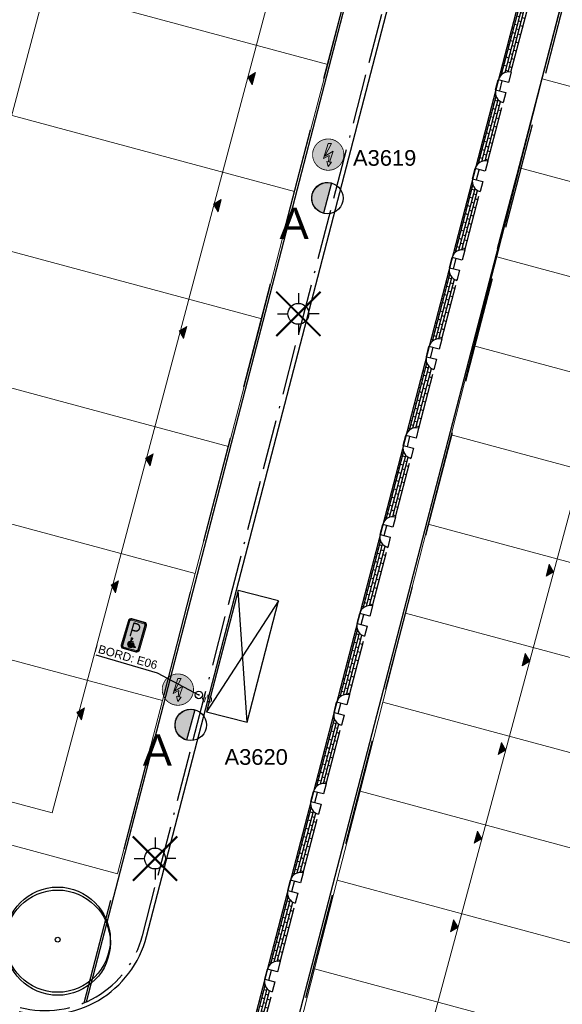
# Model space of a CAD drawing. Header units: metres. Extents: x 253535 to 254630, y 592458 to 593699.
# Tile 15 of 40: x 253749 to 253775, y 592955 to 593002. Entities that reach past the tile are written whole.
import ezdxf
from ezdxf.enums import TextEntityAlignment as Align

# ---------------------------------------------------------------- set-up
doc = ezdxf.new("R2010")
doc.units = ezdxf.units.M
doc.linetypes.add('ACAD_ISO11W100', pattern=[33, 12, -3, 12, -3, 0, -3])
doc.linetypes.add('DASHED', pattern=[19.049999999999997, 12.7, -6.35])
for name, color, linetype in [('B-EI-OV-Mast_0_Symbool_Code', 7, 'Continuous'), ('B-EI-OV-Mast_1_Mastnummer-T', 7, 'Continuous'), ('B-EI-OV-Mast_2_Kast-en-Groep-T', 7, 'Continuous'), ('B-EI-OV-Mast_4_Overig_1-T', 7, 'Continuous'), ('B-EI-OV-Mast_5_Overig_2-T', 7, 'Continuous'), ('B-IN-LICHTMAST', 7, 'Continuous'), ('B-IN-VERKEERSBORD', 8, 'Continuous'), ('N-EI-OV-Mast-S', 7, 'Continuous'), ('N-EI-OV-Mast_0_Symbool_Code', 7, 'Continuous'), ('N-EI-OV-Mast_1_Mastnummer-T', 7, 'Continuous'), ('N-EI-OV-Mast_2_Kast-en-Groep-T', 7, 'Continuous'), ('N-EI-OV-Mast_4_Overig_1-T', 7, 'Continuous'), ('N-EI-OV-Mast_5_Overig_2-T', 7, 'Continuous'), ('N-GR-BOOM', 3, 'Continuous'), ('N-IN-INVALIDE-PARKEERVAK', 3, 'Continuous'), ('N-IN-VERKEERSBORD', 3, 'Continuous'), ('N-WB-ARC-KLINKER DF', 24, 'Continuous'), ('N-WB-BAND OPSLUITBAND 10x20', 7, 'DASHED'), ('N-WB-BAND TROTTOIRBAND 18 20', 7, 'ACAD_ISO11W100'), ('N-WB-KANTVERHARDING', 2, 'Continuous'), ('V-EI-OV-Mast-S', 1, 'Continuous'), ('V-EI-OV-Mast_1_Mastnummer-T', 7, 'Continuous'), ('V-EI-OV-Mast_2_Kast-en-Groep-T', 7, 'Continuous'), ('V-EI-OV-Mast_4_Overig_1-T', 7, 'Continuous'), ('V-EI-OV-Mast_5_Overig_2-T', 7, 'Continuous'), ('X-EI-OV-Aansluiting-S', 1, 'Continuous'), ('X-EI-OV-Aansluiting_0_Symbool_Code', 7, 'Continuous'), ('X-EI-OV-Aansluiting_1_Mastnummer-T', 7, 'Continuous'), ('X-EI-OV-Aansluiting_2_Groep_en_Fase-T', 7, 'Continuous'), ('X-EI-OV-Aansluiting_4_Overig_1-T', 7, 'Continuous'), ('X-EI-OV-Aansluiting_5_Overig_2-T', 7, 'Continuous')]:
    doc.layers.add(name, color=color, linetype=linetype)
doc.layers.add('N-woningen', color=1, linetype='Continuous', lineweight=0)
doc.styles.add('ARIAL', font='arial.ttf')
doc.styles.add('N_STANDARD 200', font='arial.ttf', dxfattribs={"height": 0.4})
doc.styles.add('NLCS-RVV-M200-T25', font='txt')
doc.styles.get("Standard").update_dxf_attribs({"font": 'arial.ttf'})

# ---------------------------------------------------------------- blocks, each defined once
blk = doc.blocks.new('B_VERKEERSBORD')
blk.add_circle((0, 0), 0.9000000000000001)
blk.add_point((0, 0))
blk.add_text('vb', height=1.8).set_placement((0.6, 0), align=Align.TOP_LEFT)
blk = doc.blocks.new('N-SVW-VERKEERSTEKEN_BORD_E06-SO')
at = {"true_color": 0x007dc8}
h = blk.add_hatch(color=152, dxfattribs=at)
h.dxf.hatch_style = 1
h.paths.add_polyline_path([(-2.25, 3.050000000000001), (-2.25, -3.05, 0.4142135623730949), (-1.550000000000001, -3.749999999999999), (-2.296212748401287e-16, -3.75), (-2.173748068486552e-16, -3.55), (-1.550000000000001, -3.549999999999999, -0.414213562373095), (-2.05, -3.05), (-2.05, 3.050000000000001, -0.4142135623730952), (-1.55, 3.550000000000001), (1.10555322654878e-15, 3.550000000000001), (1.117799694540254e-15, 3.75), (-1.55, 3.75, 0.4142135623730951)])
at = {"true_color": 0xffffff}
h = blk.add_hatch(color=7, dxfattribs=at)
h.dxf.hatch_style = 1
h.paths.add_polyline_path([(-1.55, -3.349999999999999, -0.4142135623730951), (-1.85, -3.049999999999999), (-1.85, 3.05, -0.4142135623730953), (-1.55, 3.35), (8.157510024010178e-16, 3.35), (8.835086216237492e-16, 3.550000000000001), (-1.55, 3.550000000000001, 0.4142135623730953), (-2.05, 3.050000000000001), (-2.05, -3.05, 0.4142135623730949), (-1.550000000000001, -3.549999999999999), (-3.839082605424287e-16, -3.55), (-3.161506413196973e-16, -3.35)])
at = {"true_color": 0x007dc8}
h = blk.add_hatch(color=152, dxfattribs=at)
h.dxf.hatch_style = 1
h.paths.add_polyline_path([(-0.3638773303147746, -1.064274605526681, -0.721619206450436), (-0.209866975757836, -0.6704703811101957), (4.440892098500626e-16, 3.35), (-1.55, 3.35, 0.4142135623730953), (-1.85, 3.05), (-1.85, -3.049999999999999, 0.4142135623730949), (-1.55, -3.349999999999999), (1.55, -3.35, 0.1989123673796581), (1.762132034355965, -3.262132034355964), (0.8314640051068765, -2.863764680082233), (0.618837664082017, -2.467051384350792), (0.554014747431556, -2.486496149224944), (0.6110618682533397, -2.588921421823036, -0.3006450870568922), (-0.09161897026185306, -3.055637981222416, -0.7981471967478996), (-0.4287002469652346, -1.588048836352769), (-0.4287002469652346, -1.693059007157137), (-0.3638773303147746, -1.567306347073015)])
h = blk.add_hatch(color=152, dxfattribs=at)
h.dxf.hatch_style = 1
h.paths.add_polyline_path([(1.850000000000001, 3.05, 0.4142135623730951), (1.550000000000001, 3.35), (4.440892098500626e-16, 3.350000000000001), (-0.209866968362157, -0.6704702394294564, -0.8759613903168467), (-0.1745994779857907, -1.110950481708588), (-0.1745994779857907, -1.505078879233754), (0.3465793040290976, -1.505078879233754), (0.3465793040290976, -1.694356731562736), (-0.1745994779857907, -1.694356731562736), (-0.1745994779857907, -1.878464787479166), (0.517710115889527, -1.881060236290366), (0.9144339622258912, -2.620024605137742), (1.106307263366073, -2.511121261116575), (1.194468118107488, -2.679677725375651), (0.8314640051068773, -2.863764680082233), (1.762132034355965, -3.262132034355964, 0.1989123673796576), (1.85, -3.05)])
h = blk.add_hatch(color=152, dxfattribs=at)
h.dxf.hatch_style = 1
h.paths.add_polyline_path([(1.550000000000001, 3.75), (1.117799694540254e-15, 3.75), (1.10555322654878e-15, 3.550000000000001), (1.550000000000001, 3.550000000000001, -0.414213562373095), (2.050000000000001, 3.050000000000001), (2.050000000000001, -3.05, -0.4142135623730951), (1.55, -3.55), (-2.173748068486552e-16, -3.55), (-2.296212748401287e-16, -3.75), (1.55, -3.75, 0.4142135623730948), (2.25, -3.05), (2.250000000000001, 3.050000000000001, 0.4142135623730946)])
at = {"true_color": 0xffffff}
h = blk.add_hatch(color=7, dxfattribs=at)
h.dxf.hatch_style = 1
h.paths.add_polyline_path([(-4.271729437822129e-16, -3.35), (-3.839082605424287e-16, -3.55), (1.55, -3.55, 0.4142135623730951), (2.050000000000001, -3.05), (2.050000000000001, 3.050000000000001, 0.414213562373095), (1.550000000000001, 3.550000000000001), (8.835086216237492e-16, 3.550000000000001), (8.157510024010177e-16, 3.349999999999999), (1.550000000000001, 3.35, -0.4142135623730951), (1.850000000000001, 3.05), (1.85, -3.05, -0.4142135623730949), (1.55, -3.35)])
h = blk.add_hatch(color=7, dxfattribs=at)
h.dxf.hatch_style = 1
edge = h.paths.add_edge_path()
edge.add_line((0.4969676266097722, -2.384070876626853), (0.6110618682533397, -2.588921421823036))
edge.add_arc((-0.09329548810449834, -2.290783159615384), 0.7648566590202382, 270.12558885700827, 337.05817753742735, ccw=False)
edge.add_arc((-0.09331140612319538, -2.283521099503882), 0.7721187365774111, 115.74551143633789, 270.1255888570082, ccw=False)
edge.add_line((-0.4287002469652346, -1.588048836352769), (-0.4287002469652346, -1.798069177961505))
edge.add_arc((-0.08964211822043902, -2.289806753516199), 0.5972991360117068, 124.5866636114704, 269.8103705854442)
edge.add_arc((-0.08965447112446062, -2.293539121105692), 0.5935667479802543, 269.8103705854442, 351.2269141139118)
at = {"true_color": 0x007dc8}
h = blk.add_hatch(color=152, dxfattribs=at)
h.dxf.hatch_style = 1
h.paths.add_polyline_path([(0.496967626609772, -2.384070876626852), (0.5540147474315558, -2.486496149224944), (0.6188376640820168, -2.467051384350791), (0.4062113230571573, -2.070338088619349), (-0.3638773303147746, -2.070338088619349), (-0.3638773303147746, -1.567306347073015), (-0.4287002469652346, -1.693059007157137), (-0.4287002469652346, -1.798069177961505, 0.734732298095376), (-0.09161897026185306, -2.887102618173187, 0.3709857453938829)], flags=17)
at = {"true_color": 0xffffff}
h = blk.add_hatch(color=7, dxfattribs=at)
h.dxf.hatch_style = 1
edge = h.paths.add_edge_path()
edge.add_line((1.194468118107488, -2.679677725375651), (0.8314640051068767, -2.863764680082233))
edge.add_line((0.8314640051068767, -2.863764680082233), (0.4062113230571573, -2.070338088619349))
edge.add_line((0.4062113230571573, -2.070338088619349), (-0.3638773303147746, -2.070338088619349))
edge.add_line((-0.3638773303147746, -2.070338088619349), (-0.3638773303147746, -1.064274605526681))
edge.add_arc((-0.2214855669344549, -0.8929441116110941), 0.2227769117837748, 89.94322207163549, 230.2702294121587, ccw=False)
edge.add_arc((-0.2214856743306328, -0.8930524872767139), 0.2228852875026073, -77.85653757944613, 89.94322207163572, ccw=False)
edge.add_line((-0.1745994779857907, -1.110950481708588), (-0.1745994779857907, -1.505078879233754))
edge.add_line((-0.1745994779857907, -1.505078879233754), (0.3465793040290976, -1.505078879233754))
edge.add_line((0.3465793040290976, -1.505078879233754), (0.3465793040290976, -1.694356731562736))
edge.add_line((0.3465793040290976, -1.694356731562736), (-0.1745994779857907, -1.694356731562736))
edge.add_line((-0.1745994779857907, -1.694356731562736), (-0.1745994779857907, -1.878464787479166))
edge.add_line((-0.1745994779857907, -1.878464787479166), (0.517710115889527, -1.881060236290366))
edge.add_line((0.517710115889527, -1.881060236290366), (0.9144339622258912, -2.620024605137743))
edge.add_line((0.9144339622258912, -2.620024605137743), (1.106307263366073, -2.511121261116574))
edge.add_line((1.106307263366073, -2.511121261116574), (1.194468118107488, -2.679677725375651))
at = {"color": 152, "lineweight": 0, "true_color": 0x007dc8}
blk.add_lwpolyline([(-1.550000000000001, -3.75), (1.55, -3.75, 0.4142135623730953), (2.250000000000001, -3.050000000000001), (2.250000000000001, 3.05, 0.4142135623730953), (1.550000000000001, 3.75), (-1.549999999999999, 3.75, 0.4142135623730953), (-2.25, 3.050000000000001), (-2.25, -3.05, 0.4142135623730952)], format="xyb", close=True, dxfattribs=at)
at = {"color": 7, "lineweight": 0, "true_color": 0xffffff}
for points in [[(-1.55, -3.549999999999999), (1.55, -3.55, 0.414213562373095), (2.050000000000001, -3.05), (2.050000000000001, 3.05, 0.414213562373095), (1.550000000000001, 3.55), (-1.55, 3.55, 0.414213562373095), (-2.05, 3.05), (-2.05, -3.05, 0.414213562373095)], [(-1.55, -3.349999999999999), (1.55, -3.35, 0.4142135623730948), (1.85, -3.05), (1.850000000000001, 3.05, 0.4142135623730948), (1.550000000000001, 3.35), (-1.55, 3.35, 0.4142135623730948), (-1.85, 3.05), (-1.85, -3.05, 0.4142135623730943)], [(0.4969676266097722, -2.384070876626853), (0.6110618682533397, -2.588921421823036, -0.3006450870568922), (-0.09161897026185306, -3.055637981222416, -0.798147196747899), (-0.4287002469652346, -1.588048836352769), (-0.4287002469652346, -1.798069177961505, 0.7347322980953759), (-0.09161897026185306, -2.887102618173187, 0.3709857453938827), (0.4969676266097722, -2.384070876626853)], [(1.194468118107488, -2.679677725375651), (0.8314640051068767, -2.863764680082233), (0.4062113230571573, -2.070338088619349), (-0.3638773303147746, -2.070338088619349), (-0.3638773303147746, -1.064274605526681, -0.7023360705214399), (-0.2212648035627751, -0.6701673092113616, -0.898823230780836), (-0.1745994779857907, -1.110950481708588), (-0.1745994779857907, -1.505078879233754), (0.3465793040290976, -1.505078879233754), (0.3465793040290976, -1.694356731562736), (-0.1745994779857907, -1.694356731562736), (-0.1745994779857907, -1.878464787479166), (0.517710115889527, -1.881060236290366), (0.9144339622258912, -2.620024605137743), (1.106307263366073, -2.511121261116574)]]:
    blk.add_lwpolyline(points, format="xyb", close=True, dxfattribs=at)
at = {"color": 7, "true_color": 0xffffff, "style": 'NLCS-RVV-M200-T25', "width": 0.9}
blk.add_text('P', height=3.5, dxfattribs=at).set_placement((-0.048146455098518, 1.267231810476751), align=Align.MIDDLE_CENTER)
blk = doc.blocks.new("'BOOM")
for centre, radius in [((0, 0), 2.8), ((0.002061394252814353, -0.1586252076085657), 2.8), ((0, 0), 0.1258658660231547)]:
    blk.add_circle(centre, radius)
blk = doc.blocks.new('*U45')
at = {"layer": 'N-EI-OV-Mast-S'}
h = blk.add_hatch(color=0, dxfattribs=at)
h.dxf.hatch_style = 1
edge = h.paths.add_edge_path()
edge.add_line((0.1930502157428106, 0.7247286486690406), (-0.1930502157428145, -0.7247286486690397))
edge.add_arc((-3.862130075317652e-15, 1.028778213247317e-15), 0.7499999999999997, 435.0841398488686, 615.0841398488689, ccw=False)
blk.add_lwpolyline([(0.1930502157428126, 0.7247286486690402), (-0.1930502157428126, -0.7247286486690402, -1.000000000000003), (0.1930502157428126, 0.7247286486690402, 1.454732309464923e-15)], format="xyb", dxfattribs=at)
blk.add_circle((0, 0), 0.7499999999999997, dxfattribs=at)
at = {"layer": 'N-EI-OV-Mast_0_Symbool_Code', "style": 'ARIAL'}
blk.add_attdef('CODE', text='', height=1.5, dxfattribs=at).set_placement((-1.594539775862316, -1.203114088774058), align=Align.MIDDLE_CENTER)
at = {"layer": 'N-EI-OV-Mast_1_Mastnummer-T', "style": 'ARIAL'}
blk.add_attdef('MASTNR', text='', height=0.75, dxfattribs=at).set_placement((1.225421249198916, 1.924401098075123), align=Align.MIDDLE_LEFT)
at = {"layer": 'N-EI-OV-Mast_2_Kast-en-Groep-T', "style": 'ARIAL'}
for tag, p in [('KASTNR', (1.225421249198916, 0.7994010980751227)), ('GROEP', (1.225421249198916, -0.3255989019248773))]:
    blk.add_attdef(tag, text='', height=0.75, dxfattribs=at).set_placement(p, align=Align.MIDDLE_LEFT)
at = {"layer": 'N-EI-OV-Mast_4_Overig_1-T', "style": 'ARIAL'}
blk.add_attdef('OVERIG1', text='', height=0.75, dxfattribs=at).set_placement((1.225421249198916, -1.450598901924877), align=Align.MIDDLE_LEFT)
at = {"layer": 'N-EI-OV-Mast_5_Overig_2-T', "style": 'ARIAL'}
blk.add_attdef('OVERIG2', text='', height=0.75, dxfattribs=at).set_placement((1.225421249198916, -2.575598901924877), align=Align.MIDDLE_LEFT)
blk = doc.blocks.new('*U18')
at = {"layer": 'N-EI-OV-Mast-S'}
h = blk.add_hatch(color=0, dxfattribs=at)
h.dxf.hatch_style = 1
edge = h.paths.add_edge_path()
edge.add_line((0.1930502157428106, 0.7247286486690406), (-0.1930502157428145, -0.7247286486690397))
edge.add_arc((-3.862130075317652e-15, 1.028778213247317e-15), 0.7499999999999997, 435.0841398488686, 615.0841398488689, ccw=False)
blk.add_lwpolyline([(0.1930502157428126, 0.7247286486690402), (-0.1930502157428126, -0.7247286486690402, -1.000000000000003), (0.1930502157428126, 0.7247286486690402, 1.454732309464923e-15)], format="xyb", dxfattribs=at)
blk.add_circle((0, 0), 0.7499999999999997, dxfattribs=at)
at = {"layer": 'N-EI-OV-Mast_0_Symbool_Code', "style": 'ARIAL'}
blk.add_attdef('CODE', text='', height=1.5, dxfattribs=at).set_placement((-1.594539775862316, -1.203114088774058), align=Align.MIDDLE_CENTER)
at = {"layer": 'N-EI-OV-Mast_1_Mastnummer-T', "style": 'ARIAL'}
blk.add_attdef('MASTNR', text='', height=0.75, dxfattribs=at).set_placement((1.621576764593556, -1.533968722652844), align=Align.MIDDLE_LEFT)
at = {"layer": 'N-EI-OV-Mast_2_Kast-en-Groep-T', "style": 'ARIAL'}
for tag, p in [('KASTNR', (1.621576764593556, -2.658968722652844)), ('GROEP', (1.621576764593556, -3.783968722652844))]:
    blk.add_attdef(tag, text='', height=0.75, dxfattribs=at).set_placement(p, align=Align.MIDDLE_LEFT)
at = {"layer": 'N-EI-OV-Mast_4_Overig_1-T', "style": 'ARIAL'}
blk.add_attdef('OVERIG1', text='', height=0.75, dxfattribs=at).set_placement((1.621576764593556, -4.908968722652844), align=Align.MIDDLE_LEFT)
at = {"layer": 'N-EI-OV-Mast_5_Overig_2-T', "style": 'ARIAL'}
blk.add_attdef('OVERIG2', text='', height=0.75, dxfattribs=at).set_placement((1.621576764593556, -6.033968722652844), align=Align.MIDDLE_LEFT)
blk = doc.blocks.new('*U7')
at = {"layer": 'X-EI-OV-Aansluiting-S'}
h = blk.add_hatch(color=0, dxfattribs=at)
h.set_gradient(color1=(0, 255, 0), tint=1, name='SPHERICAL')
edge = h.paths.add_edge_path()
edge.add_arc((1.332267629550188e-15, -1.998401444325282e-15), 0.750000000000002, 0, 360)
h = blk.add_hatch(color=7, dxfattribs=at)
h.dxf.hatch_style = 1
h.paths.add_polyline_path([(0.0670790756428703, -0.3535333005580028), (0.2292816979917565, 0.1644426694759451), (-0.1564435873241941, -0.06732446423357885), (0.1500000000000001, 0.5341049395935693), (0, 0.5341049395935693), (-0.2192787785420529, -0.1831236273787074), (0.0480358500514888, -0.04695134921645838), (0.01458857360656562, -0.3450809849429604), (-0.0702354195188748, -0.3314221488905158), (0.00169463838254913, -0.5708768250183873), (0.1519030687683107, -0.3671921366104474)])
at = {"layer": 'X-EI-OV-Aansluiting-S', "color": 7, "const_width": 0.03750000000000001}
blk.add_lwpolyline([(0, 0.75, -1), (-8.326672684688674e-17, -0.75, -1), (0, 0.75, -1.114019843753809)], format="xyb", dxfattribs=at)
at = {"layer": 'X-EI-OV-Aansluiting-S', "color": 7, "lineweight": 0, "flags": 128}
blk.add_lwpolyline([(0.0670790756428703, -0.3535333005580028), (0.2292816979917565, 0.1644426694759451), (-0.1564435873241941, -0.06732446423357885), (0.1500000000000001, 0.5341049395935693), (0, 0.5341049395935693), (-0.2192787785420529, -0.1831236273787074), (0.0480358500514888, -0.04695134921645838), (0.01458857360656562, -0.3450809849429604), (-0.0702354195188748, -0.3314221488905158), (0.00169463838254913, -0.5708768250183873), (0.1519030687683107, -0.3671921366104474)], close=True, dxfattribs=at)
at = {"layer": 'X-EI-OV-Aansluiting_0_Symbool_Code', "style": 'ARIAL'}
blk.add_attdef('CODE', text='', height=1.5, dxfattribs=at).set_placement((-10, 0), align=Align.MIDDLE_CENTER)
at = {"layer": 'X-EI-OV-Aansluiting_1_Mastnummer-T', "style": 'ARIAL'}
blk.add_attdef('MASTNR', text='', height=0.75, dxfattribs=at).set_placement((6.75, 2.25), align=Align.MIDDLE_LEFT)
at = {"layer": 'X-EI-OV-Aansluiting_2_Groep_en_Fase-T', "style": 'ARIAL'}
for tag, p in [('KASTNR', (6.75, 1.125)), ('GROEP', (6.75, 0))]:
    blk.add_attdef(tag, text='', height=0.75, dxfattribs=at).set_placement(p, align=Align.MIDDLE_LEFT)
at = {"layer": 'X-EI-OV-Aansluiting_4_Overig_1-T', "style": 'ARIAL'}
blk.add_attdef('OVERIG1', text='', height=0.75, dxfattribs=at).set_placement((6.75, -1.125), align=Align.MIDDLE_LEFT)
at = {"layer": 'X-EI-OV-Aansluiting_5_Overig_2-T', "style": 'ARIAL'}
blk.add_attdef('OVERIG2', text='', height=0.75, dxfattribs=at).set_placement((6.75, -2.25), align=Align.MIDDLE_LEFT)
blk = doc.blocks.new('*U55')
at = {"color": 0}
for points in [[(0, 2.5), (0, 1.25)], [(-1.767766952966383, 1.767766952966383), (-0.8838834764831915, 0.8838834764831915)], [(0.8838834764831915, 0.8838834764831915), (1.767766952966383, 1.767766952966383)], [(-2.50000000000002, 0), (-1.25, 0)], [(2.50000000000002, 0), (1.25, 0)], [(-1.767766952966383, -1.767766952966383), (-0.8838834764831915, -0.8838834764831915)], [(0.8838834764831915, -0.8838834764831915), (1.767766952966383, -1.767766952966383)], [(0, -1.25), (0, -2.5)]]:
    blk.add_lwpolyline(points, dxfattribs=at)
blk.add_circle((0, 0), 1.25, dxfattribs=at)
at = {"layer": 'B-EI-OV-Mast_0_Symbool_Code', "style": 'ARIAL'}
blk.add_attdef('CODE', text='', height=1.5, dxfattribs=at).set_placement((-10, 0), align=Align.MIDDLE_CENTER)
at = {"layer": 'B-EI-OV-Mast_1_Mastnummer-T', "style": 'ARIAL'}
blk.add_attdef('MASTNR', text='', height=0.75, dxfattribs=at).set_placement((6.75, 2.25), align=Align.MIDDLE_LEFT)
at = {"layer": 'B-EI-OV-Mast_2_Kast-en-Groep-T', "style": 'ARIAL'}
for tag, p in [('KASTNR', (6.75, 1.125)), ('GROEP', (6.75, 0))]:
    blk.add_attdef(tag, text='', height=0.75, dxfattribs=at).set_placement(p, align=Align.MIDDLE_LEFT)
at = {"layer": 'B-EI-OV-Mast_4_Overig_1-T', "style": 'ARIAL'}
blk.add_attdef('OVERIG1', text='', height=0.75, dxfattribs=at).set_placement((6.75, -1.125), align=Align.MIDDLE_LEFT)
at = {"layer": 'B-EI-OV-Mast_5_Overig_2-T', "style": 'ARIAL'}
blk.add_attdef('OVERIG2', text='', height=0.75, dxfattribs=at).set_placement((6.75, -2.25), align=Align.MIDDLE_LEFT)
blk = doc.blocks.new('*U54')
at = {"layer": 'V-EI-OV-Mast-S', "color": 0, "const_width": 0.1}
for points in [[(1.060660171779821, 1.060660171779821), (-1.060660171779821, -1.060660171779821)], [(1.060660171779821, -1.060660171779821), (-1.060660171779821, 1.060660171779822)]]:
    blk.add_lwpolyline(points, dxfattribs=at)
at = {"layer": 'N-EI-OV-Mast_0_Symbool_Code', "style": 'ARIAL'}
blk.add_attdef('CODE', text='', height=1.5, dxfattribs=at).set_placement((-10, 0), align=Align.MIDDLE_CENTER)
at = {"layer": 'V-EI-OV-Mast_1_Mastnummer-T', "style": 'ARIAL'}
blk.add_attdef('MASTNR', text='', height=0.75, dxfattribs=at).set_placement((6.75, 2.25), align=Align.MIDDLE_LEFT)
at = {"layer": 'V-EI-OV-Mast_2_Kast-en-Groep-T', "style": 'ARIAL'}
for tag, p in [('KASTNR', (6.75, 1.125)), ('GROEP', (6.75, 0))]:
    blk.add_attdef(tag, text='', height=0.75, dxfattribs=at).set_placement(p, align=Align.MIDDLE_LEFT)
at = {"layer": 'V-EI-OV-Mast_4_Overig_1-T', "style": 'ARIAL'}
blk.add_attdef('OVERIG1', text='', height=0.75, dxfattribs=at).set_placement((6.75, -1.125), align=Align.MIDDLE_LEFT)
at = {"layer": 'V-EI-OV-Mast_5_Overig_2-T', "style": 'ARIAL'}
blk.add_attdef('OVERIG2', text='', height=0.75, dxfattribs=at).set_placement((6.75, -2.25), align=Align.MIDDLE_LEFT)

msp = doc.modelspace()

# ---------------------------------------------------------------- hatches: boundary and pattern name
at = {"layer": 'N-WB-ARC-KLINKER DF'}
h = msp.add_hatch(dxfattribs=at)
h.set_pattern_fill('AR-BRSTD', color=252, scale=0.002, angle=75.4, style=0)
h.set_pattern_definition([(75.4, (253773.8907422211, 593003.2580634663), (-0.1311087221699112, 0.03415126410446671), []), (165.4, (253773.8907422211, 593003.2580634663), (-0.1823292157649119, -0.1624872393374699), [0.1354836, -0.1354836])])
edge = h.paths.add_edge_path()
edge.add_line((253773.5317357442, 593003.8674241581), (253772.4068914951, 592999.5349643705))
edge.add_arc((253772.8908461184, 592999.40931437), 0.499999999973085, 75.49277491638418, 165.4455471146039, ccw=False)
edge.add_line((253773.0160971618, 592999.8933723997), (253773.8907422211, 593003.2580634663))
edge.add_arc((253774.0162225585, 593003.7424256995), 0.5003519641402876, 165.5330762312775, 255.4760815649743, ccw=False)
h = msp.add_hatch(dxfattribs=at)
h.set_pattern_fill('AR-BRSTD', color=252, scale=0.002, angle=75.4, style=0)
h.set_pattern_definition([(75.4, (253772.6403440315, 592998.4411983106), (-0.1311087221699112, 0.03415126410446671), []), (165.4, (253772.6403440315, 592998.4411983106), (-0.1823292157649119, -0.1624872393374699), [0.1354836, -0.1354836])])
edge = h.paths.add_edge_path()
edge.add_line((253772.2813375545, 592999.0505590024), (253771.3016799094, 592995.2773005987))
edge.add_arc((253771.7855019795, 592995.152450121), 0.4996713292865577, 75.4787032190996, 165.5304643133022, ccw=False)
edge.add_line((253771.9107894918, 592995.6361592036), (253772.6403440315, 592998.4411983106))
edge.add_arc((253772.7658243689, 592998.9255605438), 0.5003519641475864, 165.5330762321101, 255.47608156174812, ccw=False)
h = msp.add_hatch(dxfattribs=at)
h.set_pattern_fill('AR-BRSTD', color=252, scale=0.002, angle=75.4, style=0)
h.set_pattern_definition([(75.4, (253771.5350291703, 592994.1839574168), (-0.1311087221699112, 0.03415126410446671), []), (165.4, (253771.5350291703, 592994.1839574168), (-0.1823292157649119, -0.1624872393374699), [0.1354836, -0.1354836])])
edge = h.paths.add_edge_path()
edge.add_line((253771.1760226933, 592994.7933181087), (253770.1963650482, 592991.0200597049))
edge.add_arc((253770.6801871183, 592990.8952092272), 0.4996713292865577, 75.4787032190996, 165.5304643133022, ccw=False)
edge.add_line((253770.8054746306, 592991.3789183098), (253771.5350291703, 592994.1839574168))
edge.add_arc((253771.6605095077, 592994.66831965), 0.5003519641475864, 165.5330762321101, 255.47608156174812, ccw=False)
h = msp.add_hatch(dxfattribs=at)
h.set_pattern_fill('AR-BRSTD', color=252, scale=0.002, angle=75.4, style=0)
h.set_pattern_definition([(75.4, (253770.4297215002, 592989.9267442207), (-0.1311087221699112, 0.03415126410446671), []), (165.4, (253770.4297215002, 592989.9267442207), (-0.1823292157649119, -0.1624872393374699), [0.1354836, -0.1354836])])
edge = h.paths.add_edge_path()
edge.add_line((253770.0707150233, 592990.5361049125), (253769.0910573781, 592986.7628465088))
edge.add_arc((253769.5748794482, 592986.6379960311), 0.4996713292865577, 75.4787032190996, 165.5304643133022, ccw=False)
edge.add_line((253769.7001669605, 592987.1217051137), (253770.4297215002, 592989.9267442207))
edge.add_arc((253770.5552018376, 592990.4111064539), 0.5003519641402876, 165.5330762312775, 255.4760815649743, ccw=False)
h = msp.add_hatch(dxfattribs=at)
h.set_pattern_fill('AR-BRSTD', color=252, scale=0.002, angle=75.4, style=0)
h.set_pattern_definition([(75.4, (253769.3300236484, 592985.6622669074), (-0.1311087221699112, 0.03415126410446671), []), (165.4, (253769.3300236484, 592985.6622669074), (-0.1823292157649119, -0.1624872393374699), [0.1354836, -0.1354836])])
edge = h.paths.add_edge_path()
edge.add_line((253768.9710171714, 592986.2716275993), (253767.9913595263, 592982.4983691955))
edge.add_arc((253768.4751815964, 592982.3735187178), 0.4996713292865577, 75.4787032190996, 165.5304643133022, ccw=False)
edge.add_line((253768.6004691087, 592982.8572278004), (253769.3300236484, 592985.6622669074))
edge.add_arc((253769.4555039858, 592986.1466291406), 0.5003519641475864, 165.5330762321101, 255.47608156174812, ccw=False)
h = msp.add_hatch(dxfattribs=at)
h.set_pattern_fill('AR-BRSTD', color=252, scale=0.002, angle=75.4, style=0)
h.set_pattern_definition([(75.4, (253768.2173490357, 592981.4063700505), (-0.1311087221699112, 0.03415126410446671), []), (165.4, (253768.2173490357, 592981.4063700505), (-0.1823292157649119, -0.1624872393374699), [0.1354836, -0.1354836])])
edge = h.paths.add_edge_path()
edge.add_line((253767.8583425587, 592982.0157307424), (253766.8786849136, 592978.2424723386))
edge.add_arc((253767.3625069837, 592978.1176218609), 0.4996713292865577, 75.4787032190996, 165.5304643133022, ccw=False)
edge.add_line((253767.487794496, 592978.6013309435), (253768.2173490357, 592981.4063700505))
edge.add_arc((253768.3428293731, 592981.8907322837), 0.5003519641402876, 165.5330762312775, 255.4760815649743, ccw=False)
h = msp.add_hatch(dxfattribs=at)
h.set_pattern_fill('AR-BRSTD', color=252, scale=0.002, angle=75.4, style=0)
h.set_pattern_definition([(75.4, (253767.1113966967, 592977.1458538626), (-0.1311087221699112, 0.03415126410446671), []), (165.4, (253767.1113966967, 592977.1458538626), (-0.1823292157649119, -0.1624872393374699), [0.1354836, -0.1354836])])
edge = h.paths.add_edge_path()
edge.add_line((253766.7523902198, 592977.7552145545), (253765.7727325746, 592973.9819561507))
edge.add_arc((253766.2565546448, 592973.857105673), 0.4996713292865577, 75.4787032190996, 165.5304643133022, ccw=False)
edge.add_line((253766.381842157, 592974.3408147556), (253767.1113966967, 592977.1458538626))
edge.add_arc((253767.2368770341, 592977.6302160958), 0.5003519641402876, 165.5330762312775, 255.4760815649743, ccw=False)
h = msp.add_hatch(dxfattribs=at)
h.set_pattern_fill('AR-BRSTD', color=252, scale=0.002, angle=75.4, style=0)
h.set_pattern_definition([(75.4, (253766.0065888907, 592972.890565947), (-0.1311087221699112, 0.03415126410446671), []), (165.4, (253766.0065888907, 592972.890565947), (-0.1823292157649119, -0.1624872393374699), [0.1354836, -0.1354836])])
edge = h.paths.add_edge_path()
edge.add_line((253765.6475824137, 592973.4999266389), (253764.6679247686, 592969.7266682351))
edge.add_arc((253765.1517468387, 592969.6018177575), 0.4996713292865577, 75.4787032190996, 165.5304643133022, ccw=False)
edge.add_line((253765.2770343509, 592970.0855268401), (253766.0065888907, 592972.890565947))
edge.add_arc((253766.132069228, 592973.3749281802), 0.5003519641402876, 165.5330762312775, 255.4760815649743, ccw=False)
h = msp.add_hatch(dxfattribs=at)
h.set_pattern_fill('AR-BRSTD', color=252, scale=0.002, angle=75.4, style=0)
h.set_pattern_definition([(75.4, (253764.9008106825, 592968.6323604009), (-0.1311087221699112, 0.03415126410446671), []), (165.4, (253764.9008106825, 592968.6323604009), (-0.1823292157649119, -0.1624872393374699), [0.1354836, -0.1354836])])
edge = h.paths.add_edge_path()
edge.add_line((253764.5418042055, 592969.2417210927), (253763.5621465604, 592965.468462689))
edge.add_arc((253764.0459686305, 592965.3436122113), 0.4996713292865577, 75.4787032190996, 165.5304643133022, ccw=False)
edge.add_line((253764.1712561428, 592965.8273212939), (253764.9008106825, 592968.6323604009))
edge.add_arc((253765.0262910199, 592969.1167226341), 0.5003519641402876, 165.5330762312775, 255.4760815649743, ccw=False)
h = msp.add_hatch(dxfattribs=at)
h.set_pattern_fill('AR-BRSTD', color=252, scale=0.002, angle=75.4, style=0)
h.set_pattern_definition([(75.4, (253763.7941078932, 592964.3689537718), (-0.1311087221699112, 0.03415126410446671), []), (165.4, (253763.7941078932, 592964.3689537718), (-0.1823292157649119, -0.1624872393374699), [0.1354836, -0.1354836])])
edge = h.paths.add_edge_path()
edge.add_line((253763.4351014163, 592964.9783144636), (253762.4554437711, 592961.2050560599))
edge.add_arc((253762.9392658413, 592961.0802055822), 0.4996713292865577, 75.4787032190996, 165.5304643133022, ccw=False)
edge.add_line((253763.0645533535, 592961.5639146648), (253763.7941078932, 592964.3689537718))
edge.add_arc((253763.9195882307, 592964.853316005), 0.5003519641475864, 165.5330762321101, 255.47608156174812, ccw=False)
h = msp.add_hatch(dxfattribs=at)
h.set_pattern_fill('AR-BRSTD', color=252, scale=0.002, angle=75.4, style=0)
h.set_pattern_definition([(75.4, (253762.6882862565, 592960.1105809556), (-0.1311087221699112, 0.03415126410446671), []), (165.4, (253762.6882862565, 592960.1105809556), (-0.1823292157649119, -0.1624872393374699), [0.1354836, -0.1354836])])
edge = h.paths.add_edge_path()
edge.add_line((253762.3292797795, 592960.7199416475), (253761.3496221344, 592956.9466832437))
edge.add_arc((253761.8334442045, 592956.821832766), 0.4996713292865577, 75.4787032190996, 165.5304643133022, ccw=False)
edge.add_line((253761.9587317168, 592957.3055418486), (253762.6882862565, 592960.1105809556))
edge.add_arc((253762.8137665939, 592960.5949431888), 0.5003519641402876, 165.5330762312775, 255.4760815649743, ccw=False)
h = msp.add_hatch(dxfattribs=at)
h.set_pattern_fill('AR-BRSTD', color=252, scale=0.002, angle=75.4, style=0)
h.set_pattern_definition([(75.4, (253761.585238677, 592955.8612527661), (-0.1311087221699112, 0.03415126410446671), []), (165.4, (253761.585238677, 592955.8612527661), (-0.1823292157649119, -0.1624872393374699), [0.1354836, -0.1354836])])
edge = h.paths.add_edge_path()
edge.add_line((253761.2262322, 592956.470613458), (253760.2465745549, 592952.6973550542))
edge.add_arc((253760.730396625, 592952.5725045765), 0.4996713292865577, 75.4787032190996, 165.5304643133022, ccw=False)
edge.add_line((253760.8556841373, 592953.0562136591), (253761.585238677, 592955.8612527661))
edge.add_arc((253761.7107190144, 592956.3456149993), 0.5003519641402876, 165.5330762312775, 255.4760815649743, ccw=False)
at = {"layer": 'N-woningen'}
h = msp.add_hatch(color=252, dxfattribs=at)
h.dxf.hatch_style = 1
h.paths.add_polyline_path([(253760.6275437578, 592999.2971078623), (253760.4135591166, 592999.6634554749), (253760.7799067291, 592999.8774401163)])
h = msp.add_hatch(color=252, dxfattribs=at)
h.dxf.hatch_style = 1
h.paths.add_polyline_path([(253758.9865265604, 592993.2130643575), (253758.7725419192, 592993.5794119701), (253759.1388895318, 592993.7933966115)])
h = msp.add_hatch(color=252, dxfattribs=at)
h.dxf.hatch_style = 1
h.paths.add_polyline_path([(253757.3348507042, 592987.1389646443), (253757.120866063, 592987.5053122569), (253757.4872136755, 592987.7192968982)])
h = msp.add_hatch(color=252, dxfattribs=at)
h.dxf.hatch_style = 1
h.paths.add_polyline_path([(253755.7328361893, 592981.0452791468), (253755.518851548, 592981.4116267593), (253755.8851991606, 592981.6256114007)])
h = msp.add_hatch(color=252, dxfattribs=at)
h.dxf.hatch_style = 1
h.paths.add_polyline_path([(253774.8450329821, 592976.3445905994), (253775.0590176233, 592975.9782429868), (253774.6926700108, 592975.7642583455)])
h = msp.add_hatch(color=252, dxfattribs=at)
h.dxf.hatch_style = 1
h.paths.add_polyline_path([(253754.0770767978, 592974.9620858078), (253753.8630921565, 592975.3284334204), (253754.2294397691, 592975.5424180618)])
h = msp.add_hatch(color=252, dxfattribs=at)
h.dxf.hatch_style = 1
h.paths.add_polyline_path([(253773.6989146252, 592972.0597032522), (253773.9128992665, 592971.6933556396), (253773.5465516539, 592971.4793709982)])
h = msp.add_hatch(color=252, dxfattribs=at)
h.dxf.hatch_style = 1
h.paths.add_polyline_path([(253752.4445766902, 592968.885180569), (253752.230592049, 592969.2515281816), (253752.5969396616, 592969.465512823)])
h = msp.add_hatch(color=252, dxfattribs=at)
h.dxf.hatch_style = 1
h.paths.add_polyline_path([(253772.5544146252, 592967.8092032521), (253772.7683992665, 592967.4428556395), (253772.4020516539, 592967.2288709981)])
h = msp.add_hatch(color=252, dxfattribs=at)
h.dxf.hatch_style = 1
h.paths.add_polyline_path([(253771.4099146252, 592963.558703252), (253771.6238992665, 592963.1923556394), (253771.2575516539, 592962.978370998)])
h = msp.add_hatch(color=252, dxfattribs=at)
h.dxf.hatch_style = 1
h.paths.add_polyline_path([(253770.2674146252, 592959.3162032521), (253770.4813992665, 592958.9498556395), (253770.1150516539, 592958.7358709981)])

# ---------------------------------------------------------------- linework, layer by layer
at = {"layer": 'N-IN-INVALIDE-PARKEERVAK', "color": 252}
for points in [[(253760.3789616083, 592968.7697385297), (253759.9475310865, 592975.0795616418)], [(253761.8836210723, 592974.5780084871), (253758.4428716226, 592969.2712916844)]]:
    msp.add_lwpolyline(points, dxfattribs=at)
at = {"layer": 'N-IN-VERKEERSBORD', "color": 252}
msp.add_lwpolyline([(253759.9475310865, 592975.0795616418), (253758.4428716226, 592969.2712916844), (253760.3789616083, 592968.7697385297), (253761.8836210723, 592974.5780084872)], close=True, dxfattribs=at)
at = {"layer": 'N-WB-BAND OPSLUITBAND 10x20', "color": 252, "ltscale": 0.4}
msp.add_line((253777.8541175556, 593012.1277638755), (253760.6132655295, 592945.7227395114), dxfattribs=at)
msp.add_lwpolyline([(253752.5710885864, 592955.3363600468), (253771.6803322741, 593028.9376989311)], dxfattribs=at)
at = {"layer": 'N-WB-BAND TROTTOIRBAND 18 20', "color": 252, "ltscale": 0.2}
for p, q in [((253755.3664100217, 592958.542315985), (253773.5369069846, 593028.5394420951)), ((253772.8908461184, 592999.40931437), (253772.4067880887, 592999.5345654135)), ((253772.4751602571, 592999.0004069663), (253772.6004113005, 592999.4844649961)), ((253773.0160971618, 592999.8933723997), (253772.8908461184, 592999.40931437)), ((253772.2815370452, 592999.0505073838), (253772.7655950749, 592998.9252563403)), ((253772.7655950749, 592998.9252563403), (253772.6403440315, 592998.4411983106)), ((253771.7855312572, 592995.1520734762), (253771.3014732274, 592995.2773245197)), ((253771.3698453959, 592994.7431660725), (253771.4950964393, 592995.2272241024)), ((253771.9107823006, 592995.636131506), (253771.7855312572, 592995.1520734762)), ((253771.176222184, 592994.79326649), (253771.6602802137, 592994.6680154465)), ((253771.6602802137, 592994.6680154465), (253771.5350291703, 592994.1839574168)), ((253770.6802235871, 592990.8948602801), (253770.1961655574, 592991.0201113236)), ((253770.2645377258, 592990.4859528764), (253770.3897887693, 592990.9700109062)), ((253770.8054746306, 592991.3789183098), (253770.6802235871, 592990.8948602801)), ((253770.070914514, 592990.5360532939), (253770.5549725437, 592990.4108022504)), ((253770.5549725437, 592990.4108022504), (253770.4297215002, 592989.9267442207)), ((253769.5735017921, 592986.632200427), (253769.0894437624, 592986.7574514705)), ((253769.1578159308, 592986.2232930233), (253769.2830669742, 592986.7073510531)), ((253769.6987528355, 592987.1162584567), (253769.5735017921, 592986.632200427)), ((253768.9641927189, 592986.2733934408), (253769.4482507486, 592986.1481423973)), ((253769.4482507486, 592986.1481423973), (253769.3229997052, 592985.6640843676)), ((253768.4680506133, 592982.3744344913), (253767.9839925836, 592982.4996855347)), ((253768.5933016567, 592982.858492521), (253768.4680506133, 592982.3744344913)), ((253767.8587415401, 592982.015627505), (253768.3427995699, 592981.8903764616)), ((253768.052364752, 592981.9655270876), (253768.1776157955, 592982.4495851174)), ((253768.3427995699, 592981.8903764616), (253768.2175485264, 592981.4063184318)), ((253767.3618987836, 592978.1139699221), (253766.8778407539, 592978.2392209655)), ((253767.4871498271, 592978.5980279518), (253767.3618987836, 592978.1139699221)), ((253766.7525897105, 592977.7551629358), (253767.2366477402, 592977.6299118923)), ((253766.9462129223, 592977.7050625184), (253767.0714639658, 592978.1891205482)), ((253767.2366477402, 592977.6299118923), (253767.1113966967, 592977.1458538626)), ((253766.2570909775, 592973.8586820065), (253765.7730329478, 592973.98393305)), ((253766.382342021, 592974.3427400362), (253766.2570909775, 592973.8586820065)), ((253765.6477819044, 592973.4998750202), (253766.1318399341, 592973.3746239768)), ((253765.8414051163, 592973.4497746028), (253765.9666561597, 592973.9338326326)), ((253766.1318399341, 592973.3746239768), (253766.0065888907, 592972.890565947)), ((253765.2767633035, 592970.0844828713), (253765.1515122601, 592969.6004248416)), ((253765.1515122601, 592969.6004248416), (253764.6674542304, 592969.7256758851)), ((253764.7358263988, 592969.1915174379), (253764.8610774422, 592969.6755754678)), ((253764.5422031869, 592969.2416178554), (253765.0262612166, 592969.1163668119)), ((253765.0262612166, 592969.1163668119), (253764.9010101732, 592968.6323087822)), ((253764.1698610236, 592965.8211278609), (253764.0446099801, 592965.3370698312)), ((253764.0446099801, 592965.3370698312), (253763.5605519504, 592965.4623208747)), ((253763.6289241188, 592964.9281624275), (253763.7541751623, 592965.4122204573)), ((253763.435300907, 592964.978262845), (253763.9193589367, 592964.8530118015)), ((253763.9193589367, 592964.8530118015), (253763.7941078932, 592964.3689537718)), ((253763.0642388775, 592961.5627034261), (253762.9389878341, 592961.0786453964)), ((253762.9389878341, 592961.0786453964), (253762.4549298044, 592961.2038964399)), ((253762.5233019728, 592960.6697379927), (253762.6485530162, 592961.1537960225)), ((253762.3296787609, 592960.7198384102), (253762.8137367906, 592960.5945873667)), ((253762.8137367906, 592960.5945873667), (253762.6884857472, 592960.110529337)), ((253761.9609918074, 592957.3134268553), (253761.8357407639, 592956.8293688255)), ((253761.8357407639, 592956.8293688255), (253761.3516827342, 592956.954619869)), ((253761.4200549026, 592956.4204614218), (253761.5453059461, 592956.9045194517)), ((253761.2264316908, 592956.4705618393), (253761.7104897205, 592956.3453107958)), ((253761.7104897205, 592956.3453107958), (253761.585238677, 592955.8612527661))]:
    msp.add_line(p, q, dxfattribs=at)
msp.add_arc((253750.7253535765, 592959.7673037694), 4.8, 255.4060581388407, 345.4455492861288, dxfattribs=at)
at = {"layer": 'N-WB-KANTVERHARDING', "color": 252}
for p, q in [((253781.4647406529, 593026.4324038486), (253760.491673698, 592945.6523461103)), ((253772.2815370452, 592999.0505073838), (253772.4067880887, 592999.5345654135)), ((253771.176222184, 592994.79326649), (253771.3014732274, 592995.2773245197)), ((253773.2522681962, 592994.8011693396), (253772.3509163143, 592991.4444599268)), ((253773.2522681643, 592994.8011691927), (253772.3784704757, 592991.4356419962)), ((253770.070914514, 592990.5360532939), (253770.1961655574, 592991.0201113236)), ((253768.9641927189, 592986.2733934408), (253769.0894437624, 592986.7574514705)), ((253767.8587415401, 592982.015627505), (253767.9839925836, 592982.4996855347)), ((253766.7525897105, 592977.7551629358), (253766.8778407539, 592978.2392209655)), ((253765.6477819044, 592973.4998750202), (253765.7730329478, 592973.98393305)), ((253764.5422031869, 592969.2416178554), (253764.6674542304, 592969.7256758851)), ((253763.435300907, 592964.978262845), (253763.5605519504, 592965.4623208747)), ((253762.3296787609, 592960.7198384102), (253762.4549298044, 592961.2038964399)), ((253761.2264316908, 592956.4705618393), (253761.3516827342, 592956.954619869))]:
    msp.add_line(p, q, dxfattribs=at)
for centre, radius, start, end in [((253772.8908461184, 592999.40931437), 0.5, 75.49277491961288, 165.4927749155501), ((253772.7655950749, 592998.9252563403), 0.5, 165.4927749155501, 255.4927749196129), ((253771.7855312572, 592995.1520734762), 0.5, 75.49277491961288, 165.4927749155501), ((253771.6602802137, 592994.6680154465), 0.5, 165.4927749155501, 255.4927749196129), ((253770.6802235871, 592990.8948602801), 0.5, 75.49277491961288, 165.4927749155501), ((253770.5549725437, 592990.4108022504), 0.5, 165.4927749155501, 255.4927749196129), ((253769.5735017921, 592986.632200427), 0.5, 75.49277491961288, 165.4927749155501), ((253769.4482507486, 592986.1481423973), 0.5, 165.4927749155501, 255.4927749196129), ((253768.4680506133, 592982.3744344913), 0.5, 75.49277491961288, 165.4927749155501), ((253768.3427995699, 592981.8903764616), 0.5, 165.4927749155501, 255.4927749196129), ((253767.3618987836, 592978.1139699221), 0.5, 75.49277491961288, 165.4927749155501), ((253767.2366477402, 592977.6299118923), 0.5, 165.4927749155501, 255.4927749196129), ((253766.2570909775, 592973.8586820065), 0.5, 75.49277491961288, 165.4927749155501), ((253766.1318399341, 592973.3746239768), 0.5, 165.4927749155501, 255.4927749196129), ((253765.1515122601, 592969.6004248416), 0.5, 75.49277491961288, 165.4927749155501), ((253765.0262612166, 592969.1163668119), 0.5, 165.4927749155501, 255.4927749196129), ((253764.0446099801, 592965.3370698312), 0.5, 75.49277491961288, 165.4927749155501), ((253763.9193589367, 592964.8530118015), 0.5, 165.4927749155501, 255.4927749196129), ((253762.9389878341, 592961.0786453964), 0.5, 75.49277491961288, 165.4927749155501), ((253762.8137367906, 592960.5945873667), 0.5, 165.4927749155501, 255.4927749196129), ((253750.7253535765, 592959.7673037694), 5, 255.4060581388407, 345.4455492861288), ((253761.8357407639, 592956.8293688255), 0.5, 75.49277491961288, 165.4927749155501), ((253761.7104897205, 592956.3453107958), 0.5, 165.4927749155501, 255.4927749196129)]:
    msp.add_arc(centre, radius, start, end, dxfattribs=at)
at = {"layer": 'N-woningen', "color": 252}
for points in [[(253766.3859999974, 593008.5460000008), (253740.3979999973, 593015.4690000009), (253738.2129999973, 593007.2690000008), (253764.2399999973, 593000.2610000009), (253766.3859999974, 593008.5460000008)], [(253775.9099999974, 593004.9800000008), (253774.5089999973, 592999.5790000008), (253802.3099999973, 592992.0910000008), (253803.7859999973, 592997.5990000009), (253775.9099999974, 593004.9800000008)], [(253782.1345174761, 593002.2562442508), (253768.4066734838, 592951.2718178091), (253779.9734040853, 592948.1948543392), (253793.39276442, 592999.2604705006)], [(253760.6275437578, 592999.2971078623), (253760.4135591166, 592999.6634554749), (253760.7799067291, 592999.8774401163)], [(253758.9865265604, 592993.2130643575), (253758.7725419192, 592993.5794119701), (253759.1388895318, 592993.7933966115)], [(253733.3509999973, 592989.0160000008), (253731.7289999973, 592982.9280000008), (253757.8979999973, 592975.8870000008), (253759.4859999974, 592981.9820000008), (253733.3509999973, 592989.0160000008)], [(253757.3348507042, 592987.1389646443), (253757.120866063, 592987.5053122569), (253757.4872136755, 592987.7192968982)], [(253770.1469999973, 592982.5260000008), (253769.0549999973, 592978.2610000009), (253796.6159999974, 592970.8410000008), (253797.7539999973, 592975.0910000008), (253770.1469999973, 592982.5260000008)], [(253755.7328361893, 592981.0452791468), (253755.518851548, 592981.4116267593), (253755.8851991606, 592981.6256114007)], [(253774.8450329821, 592976.3445905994), (253775.0590176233, 592975.9782429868), (253774.6926700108, 592975.7642583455)], [(253754.0770767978, 592974.9620858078), (253753.8630921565, 592975.3284334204), (253754.2294397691, 592975.5424180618)], [(253773.6989146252, 592972.0597032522), (253773.9128992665, 592971.6933556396), (253773.5465516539, 592971.4793709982)], [(253752.4445766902, 592968.885180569), (253752.230592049, 592969.2515281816), (253752.5969396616, 592969.465512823)], [(253772.5544146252, 592967.8092032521), (253772.7683992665, 592967.4428556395), (253772.4020516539, 592967.2288709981)], [(253765.7869999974, 592965.4710000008), (253764.6969999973, 592961.2080000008), (253792.0599999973, 592953.8410000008), (253793.1989999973, 592958.0900000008), (253765.7869999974, 592965.4710000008)], [(253771.4099146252, 592963.558703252), (253771.6238992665, 592963.1923556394), (253771.2575516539, 592962.978370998)], [(253770.2674146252, 592959.3162032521), (253770.4813992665, 592958.9498556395), (253770.1150516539, 592958.7358709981)], [(253763.6119999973, 592956.9600000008), (253761.9039999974, 592950.2990000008), (253789.1789999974, 592943.0850000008), (253790.9209999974, 592949.5900000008), (253763.6119999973, 592956.9600000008)]]:
    msp.add_lwpolyline(points, close=True, dxfattribs=at)
for points in [[(253738.2129999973, 593007.2690000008), (253736.5939999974, 593001.1900000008), (253762.6549999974, 592994.1810000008), (253764.2399999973, 593000.2610000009)], [(253736.5939999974, 593001.1900000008), (253734.9729999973, 592995.1060000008), (253761.0779999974, 592988.0860000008), (253761.0819999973, 592988.0990000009), (253762.6549999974, 592994.1810000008)], [(253774.5089999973, 592999.5790000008), (253773.4179999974, 592995.3160000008), (253801.1709999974, 592987.8410000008)], [(253773.4179999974, 592995.3160000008), (253772.3309999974, 592991.0540000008)], [(253800.0319999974, 592983.5910000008), (253772.3309999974, 592991.0540000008), (253771.2369999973, 592986.7870000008), (253798.8929999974, 592979.3410000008), (253802.3099999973, 592992.0910000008)], [(253759.4859999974, 592981.9820000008), (253761.0779999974, 592988.0860000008)], [(253771.2369999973, 592986.7870000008), (253770.1469999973, 592982.5260000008)], [(253769.0549999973, 592978.2610000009), (253767.9679999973, 592974.0020000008), (253795.4769999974, 592966.5910000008), (253796.6159999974, 592970.8410000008)], [(253767.9679999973, 592974.0020000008), (253766.8769999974, 592969.7400000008), (253794.3379999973, 592962.3410000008), (253795.4769999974, 592966.5910000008)], [(253766.8769999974, 592969.7400000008), (253765.7869999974, 592965.4710000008)], [(253764.6969999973, 592961.2080000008), (253763.6119999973, 592956.9600000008)]]:
    msp.add_lwpolyline(points, dxfattribs=at)

# ---------------------------------------------------------------- block references
at = {"layer": 'B-IN-LICHTMAST', "color": 252, "xscale": 0.4, "yscale": 0.4, "zscale": 0.4}
for p in [(253762.8360152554, 592988.3235048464, -0.54234), (253755.9701352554, 592962.2464048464, -0.5428)]:
    msp.add_blockref('*U55', p, dxfattribs=at)
at = {"layer": 'B-IN-VERKEERSBORD', "color": 252, "xscale": 0.2, "yscale": 0.2, "zscale": 0.2}
msp.add_blockref('B_VERKEERSBORD', (253758.0694504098, 592970.0802709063), dxfattribs=at)
at = {"layer": 'N-EI-OV-Mast-S', "color": 5}
ref = msp.add_blockref('*U45', (253764.226237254, 592993.866477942), dxfattribs=at)
ref.add_attrib('MASTNR', 'A3619', dxfattribs={"layer": 'N-EI-OV-Mast_1_Mastnummer-T', "color": 6, "height": 0.75, "style": 'ARIAL'}).set_placement((253765.4516585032, 592995.79087904), align=Align.MIDDLE_LEFT)
ref.add_attrib('CODE', 'A', dxfattribs={"layer": 'N-EI-OV-Mast_0_Symbool_Code', "height": 1.5, "style": 'ARIAL'}).set_placement((253762.6316974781, 592992.6633638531), align=Align.MIDDLE_CENTER)
ref = msp.add_blockref('*U18', (253757.6785384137, 592968.6431666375), dxfattribs=at)
ref.add_attrib('MASTNR', 'A3620', dxfattribs={"layer": 'N-EI-OV-Mast_1_Mastnummer-T', "color": 6, "height": 0.75, "style": 'ARIAL'}).set_placement((253759.3001151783, 592967.1091979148), align=Align.MIDDLE_LEFT)
ref.add_attrib('CODE', 'A', dxfattribs={"layer": 'N-EI-OV-Mast_0_Symbool_Code', "height": 1.5, "style": 'ARIAL'}).set_placement((253756.0839986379, 592967.4400525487), align=Align.MIDDLE_CENTER)
at = {"layer": 'N-GR-BOOM', "color": 252, "xscale": 0.9, "yscale": 0.9, "zscale": 0.9}
msp.add_blockref("'BOOM", (253751.3101315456, 592958.361931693), dxfattribs=at)
at = {"layer": 'V-EI-OV-Mast-S', "color": 1}
for p in [(253762.8360152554, 592988.3235048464, -0.54234), (253755.9701352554, 592962.2464048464, -0.5428)]:
    msp.add_blockref('*U54', p, dxfattribs=at)
at = {"layer": 'X-EI-OV-Aansluiting-S'}
for p in [(253764.2647024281, 592995.9489355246), (253757.065261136, 592970.3344823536)]:
    msp.add_blockref('*U7', p, dxfattribs=at)

# ---------------------------------------------------------------- next in the draw order: texts
at = {"layer": 'N-IN-VERKEERSBORD', "color": 252, "insert": (253754.7263686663, 592972.0853385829), "char_height": 0.3999999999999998, "width": 3.125210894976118, "attachment_point": 2, "rotation": 344.0222215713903, "style": 'N_STANDARD 200', "bg_fill": 3, "box_fill_scale": 1, "bg_fill_color": 256, "bg_fill_transparency": 0}
msp.add_mtext('BORD: E06 ', dxfattribs=at)

# ---------------------------------------------------------------- next in the draw order: linework, layer by layer
at = {"layer": 'N-IN-VERKEERSBORD', "color": 252}
msp.add_lwpolyline([(253753.1288433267, 592971.9950452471), (253756.0712560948, 592971.1434924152), (253758.0812412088, 592970.0731811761)], dxfattribs=at)
at = {"layer": 'N-WB-KANTVERHARDING', "color": 252}
msp.add_line((253755.5648998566, 592958.5108039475), (253774.463073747, 593031.2991844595), dxfattribs=at)
msp.add_lwpolyline([(253793.5952139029, 593032.528822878), (253787.5880757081, 593034.0908798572, 0.4143237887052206), (253780.2706350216, 593029.7917919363), (253758.6815914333, 592946.6392329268, -0.4144140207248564), (253758.3156299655, 592946.4243018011), (253717.3499498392, 592957.0902230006)], format="xyb", dxfattribs=at)
msp.add_lwpolyline([(253752.6874606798, 592955.3866490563), (253771.8020893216, 593029.0087286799)], dxfattribs=at)
at = {"layer": 'N-woningen', "color": 252}
msp.add_lwpolyline([(253752.4881733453, 593010.5462815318), (253740.9376704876, 592967.1263462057), (253751.0461174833, 592964.4373130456), (253762.6017618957, 593007.876576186)], close=True, dxfattribs=at)
for points in [[(253731.7289999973, 592982.9280000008), (253730.1099999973, 592976.8500000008), (253756.3329999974, 592969.8080000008), (253757.8979999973, 592975.8870000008)], [(253730.1099999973, 592976.8500000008), (253727.9209999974, 592968.6350000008), (253754.1749999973, 592961.5140000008), (253756.3329999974, 592969.8080000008)]]:
    msp.add_lwpolyline(points, dxfattribs=at)

# ---------------------------------------------------------------- next in the draw order: block references
at = {"layer": 'N-IN-VERKEERSBORD', "color": 252, "xscale": 0.2, "yscale": 0.2, "zscale": 0.2, "rotation": 343.8592228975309}
msp.add_blockref('N-SVW-VERKEERSTEKEN_BORD_E06-SO', (253754.9575910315, 592972.9316632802), dxfattribs=at)

doc.saveas('drawing.dxf')
